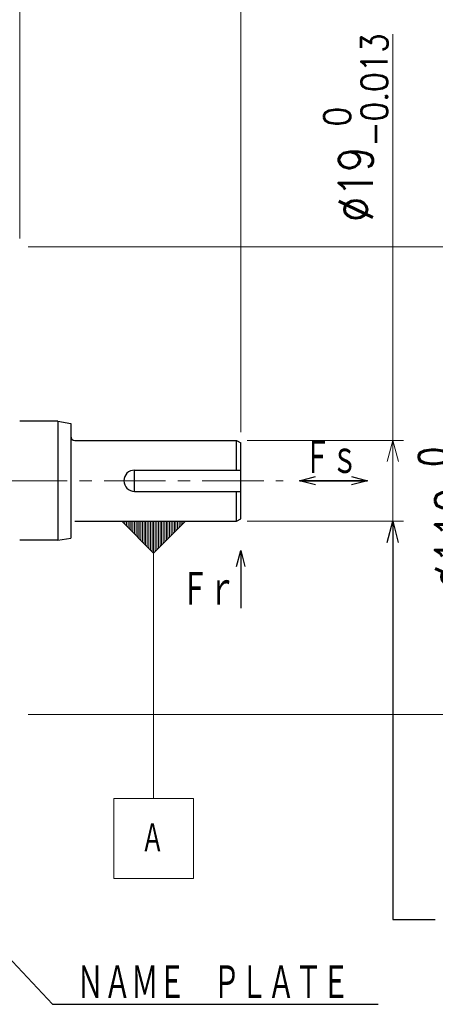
# Model space of a CAD drawing. Header units: millimetres. Extents: x 0 to 1076, y 0 to 742.
# Tile 108 of 127: x 481 to 579, y 364 to 596. Entities that reach past the tile are written whole.
import ezdxf

# ---------------------------------------------------------------- set-up
doc = ezdxf.new("R2010")
doc.units = ezdxf.units.MM
doc.header["$LTSCALE"] = 0.454724
doc.linetypes.add('CENTER', pattern=[50.8, 31.75, -6.35, 6.35, -6.35])
doc.layers.add('NoLayerName_001', color=7, linetype='Continuous')
doc.styles.get("Standard").update_dxf_attribs({"font": 'txt', "bigfont": 'extfont2'})
doc.dimstyles.get("Standard").update_dxf_attribs({"dimtxt": 2.5, "dimasz": 2.5, "dimexe": 1, "dimexo": 1, "dimtad": 1, "dimdec": 3, "dimzin": 0, "dimdsep": 46, "dimtxsty": 'Standard', "dimcen": 2.5, "dimadec": 3, "dimazin": 0, "dimtfac": 0.75, "dimtdec": 3, "dimtmove": 0, "dimatfit": 3, "dimfxl": 1, "dimarcsym": 0})

# ---------------------------------------------------------------- blocks, each defined once
blk = doc.blocks.new('_OPEN30')
at = {"color": 0, "linetype": 'ByBlock', "lineweight": -2}
for p, q in [((-1, 0.267949), (0, 0)), ((0, 0), (-1, -0.267949)), ((0, 0), (-1, 0))]:
    blk.add_line(p, q, dxfattribs=at)
blk = doc.blocks.new('*D130')
at = {"layer": 'Defpoints', "color": 0}
for p in [(480.5, 542.5), (593.75, 542.5), (480.5, 432.5)]:
    blk.add_point(p, dxfattribs=at)
at = {"layer": 'NoLayerName_001', "color": 0, "linetype": 'Continuous', "lineweight": 13}
for p, q in [((483, 542.5), (596.25, 542.5)), ((593.75, 436.25), (593.75, 538.75)), ((483, 432.5), (596.25, 432.5))]:
    blk.add_line(p, q, dxfattribs=at)
at = {"layer": 'NoLayerName_001', "color": 0, "lineweight": 13, "xscale": 3.75, "yscale": 3.75, "zscale": 3.75}
for p, rotation in [((593.75, 542.5), 90), ((593.75, 432.5), 270)]:
    blk.add_blockref('_OPEN30', p, dxfattribs=dict(at, rotation=rotation))
at = {"layer": 'NoLayerName_001', "color": 0, "lineweight": 13, "insert": (583.09, 487.5), "char_height": 8.75, "attachment_point": 5, "rotation": 90}
blk.add_mtext('\\A1;\\W0.8000;%%c110{\\H6.836375;\\S 0^ -0.035;}', dxfattribs=at)
blk = doc.blocks.new('*D131')
at = {"layer": 'Defpoints', "color": 0}
for p in [(532, 497), (568.75, 497), (532, 478)]:
    blk.add_point(p, dxfattribs=at)
at = {"layer": 'NoLayerName_001', "color": 0, "linetype": 'Continuous', "lineweight": 13}
for p, q in [((568.75, 497), (568.75, 592.56)), ((534.5, 497), (571.25, 497)), ((568.75, 478), (568.75, 492)), ((534.5, 478), (571.25, 478))]:
    blk.add_line(p, q, dxfattribs=at)
at = {"layer": 'NoLayerName_001', "color": 0, "lineweight": 13, "xscale": 5, "yscale": 5, "zscale": 5, "rotation": 90}
blk.add_blockref('_OPEN30', (568.75, 497), dxfattribs=at)
at = {"layer": 'NoLayerName_001', "color": 0, "lineweight": 13, "insert": (560.04, 570.56), "char_height": 8, "attachment_point": 5, "rotation": 90}
blk.add_mtext('\\A1;\\W0.8594;%%c19{\\H6.250000;\\S 0^ -0.013;}', dxfattribs=at)
blk = doc.blocks.new('_NONE')
blk = doc.blocks.new('*D132')
at = {"layer": 'Defpoints', "color": 0}
for p in [(475, 650), (475, 552.1), (533, 496.42)]:
    blk.add_point(p, dxfattribs=at)
at = {"layer": 'NoLayerName_001', "color": 0, "linetype": 'Continuous', "lineweight": 13}
for p, q in [((475, 554.6), (475, 652.5)), ((533, 498.92), (533, 652.5)), ((529.25, 650), (478.75, 650))]:
    blk.add_line(p, q, dxfattribs=at)
at = {"layer": 'NoLayerName_001', "color": 0, "lineweight": 13, "xscale": 3.75, "yscale": 3.75, "zscale": 3.75, "rotation": 180}
blk.add_blockref('_OPEN30', (475, 650), dxfattribs=at)
at = {"layer": 'NoLayerName_001', "color": 0, "lineweight": 13, "xscale": 3.75, "yscale": 3.75, "zscale": 3.75}
blk.add_blockref('_OPEN30', (533, 650), dxfattribs=at)
at = {"layer": 'NoLayerName_001', "color": 0, "lineweight": 13, "insert": (504, 656.97), "char_height": 8.75, "attachment_point": 5}
blk.add_mtext('\\W0.8000;58', dxfattribs=at)
blk = doc.blocks.new('_DOT')
at = {"color": 0, "linetype": 'ByBlock', "lineweight": -2}
blk.add_line((-0.5, 0), (-1, 0), dxfattribs=at)
at = {"color": 0, "linetype": 'ByBlock', "lineweight": -2, "const_width": 0.5}
blk.add_lwpolyline([(-0.25, 0, 1), (0.25, 0, 1)], format="xyb", close=True, dxfattribs=at)
blk = doc.blocks.new('*D137')
at = {"layer": 'Defpoints', "color": 0}
for p in [(481, 612.5), (475, 552.1), (481, 542)]:
    blk.add_point(p, dxfattribs=at)
at = {"layer": 'NoLayerName_001', "color": 0, "linetype": 'Continuous', "lineweight": 13}
for p, q in [((475, 554.6), (475, 615)), ((481, 544.5), (481, 615)), ((471.875, 612.5), (468.75, 612.5)), ((475, 612.5), (481, 612.5)), ((481, 612.5), (497.066, 612.5)), ((484.125, 612.5), (487.25, 612.5))]:
    blk.add_line(p, q, dxfattribs=at)
at = {"layer": 'NoLayerName_001', "color": 0, "lineweight": 13, "xscale": 3.125, "yscale": 3.125, "zscale": 3.125}
blk.add_blockref('_DOT', (475, 612.5), dxfattribs=at)
at = {"layer": 'NoLayerName_001', "color": 0, "lineweight": 13, "xscale": 3.125, "yscale": 3.125, "zscale": 3.125, "rotation": 180}
blk.add_blockref('_OPEN30', (481, 612.5), dxfattribs=at)
at = {"layer": 'NoLayerName_001', "color": 0, "lineweight": 13, "insert": (492.158, 619.466875), "char_height": 8.75, "attachment_point": 5}
blk.add_mtext('\\W0.8000;6', dxfattribs=at)
blk = doc.blocks.new('*D143')
at = {"layer": 'Defpoints', "color": 0}
for p in [(533, 668.75), (301, 523.62), (533, 496.42)]:
    blk.add_point(p, dxfattribs=at)
at = {"layer": 'NoLayerName_001', "color": 0, "linetype": 'Continuous', "lineweight": 13}
for p, q in [((301, 526.12), (301, 671.25)), ((533, 498.92), (533, 671.25)), ((304.75, 668.75), (529.25, 668.75))]:
    blk.add_line(p, q, dxfattribs=at)
at = {"layer": 'NoLayerName_001', "color": 0, "lineweight": 13, "xscale": 3.75, "yscale": 3.75, "zscale": 3.75, "rotation": 180}
blk.add_blockref('_OPEN30', (301, 668.75), dxfattribs=at)
at = {"layer": 'NoLayerName_001', "color": 0, "lineweight": 13, "xscale": 3.75, "yscale": 3.75, "zscale": 3.75}
blk.add_blockref('_OPEN30', (533, 668.75), dxfattribs=at)
at = {"layer": 'NoLayerName_001', "color": 0, "lineweight": 13, "insert": (417, 676.5), "char_height": 8.75, "attachment_point": 5}
blk.add_mtext('\\W0.8000;２３３', dxfattribs=at)
blk = doc.blocks.new('DIM_0002')
at = {"color": 3, "linetype": 'Continuous', "lineweight": 13}
for p, q in [((2.25, 83.625), (2.25, 84)), ((2.625, 83.25), (2.625, 84)), ((3, 82.875), (3, 84)), ((3.375, 82.5), (3.375, 84)), ((3.75, 82.125), (3.75, 84)), ((4.125, 81.75), (4.125, 84)), ((4.5, 81.375), (4.5, 84)), ((4.875, 81), (4.875, 84)), ((5.25, 80.625), (5.25, 84)), ((5.625, 80.25), (5.625, 84)), ((6, 79.875), (6, 84)), ((6.375, 79.5), (6.375, 84)), ((6.75, 79.125), (6.75, 84)), ((7.125, 78.75), (7.125, 84)), ((7.5, 78.375), (7.5, 84)), ((7.875, 78), (7.875, 84)), ((8.25, 77.625), (8.25, 84)), ((8.625, 77.25), (8.625, 84)), ((9, 76.875), (9, 84)), ((9.375, 76.5), (9.375, 84)), ((9.75, 76.875), (9.75, 84)), ((10.125, 77.25), (10.125, 84)), ((10.5, 77.625), (10.5, 84)), ((10.875, 78), (10.875, 84)), ((11.25, 78.375), (11.25, 84)), ((11.625, 78.75), (11.625, 84)), ((12, 79.125), (12, 84)), ((12.375, 79.5), (12.375, 84)), ((12.75, 79.875), (12.75, 84)), ((13.125, 80.25), (13.125, 84)), ((13.5, 80.625), (13.5, 84)), ((13.875, 81), (13.875, 84)), ((14.25, 81.375), (14.25, 84)), ((14.625, 81.75), (14.625, 84)), ((15, 82.125), (15, 84)), ((15.375, 82.5), (15.375, 84)), ((15.75, 82.875), (15.75, 84)), ((16.125, 83.25), (16.125, 84)), ((16.5, 83.625), (16.5, 84))]:
    blk.add_line(p, q, dxfattribs=at)
for points in [[(16.875, 84), (9.375, 76.5), (1.875, 84)], [(0, 0), (18.75, 0), (18.75, 18.75), (0, 18.75)]]:
    blk.add_lwpolyline(points, close=True, dxfattribs=at)
blk.add_lwpolyline([(9.375, 76.5), (9.375, 18.75)], dxfattribs=at)
at = {"color": 3, "linetype": 'Continuous', "lineweight": 13, "width": 0.666667}
blk.add_text('Ａ', height=7.5, dxfattribs=at).set_placement((6.375, 5.625))

msp = doc.modelspace()

# ---------------------------------------------------------------- linework, layer by layer
at = {"layer": 'NoLayerName_001', "color": 7, "linetype": 'Continuous', "lineweight": 25}
for p, q in [((489.999938, 501.5), (481, 501.5)), ((489.999938, 501.5), (489.999938, 473.5)), ((489.999938, 501.5), (492.999938, 501)), ((492.999938, 501), (492.999938, 474)), ((493.999938, 497), (531.999938, 497)), ((531.999938, 490), (531.999938, 497)), ((531.999938, 497), (532.999938, 496.42265)), ((532.999938, 478.57735), (532.999938, 496.42265)), ((507.999938, 485), (507.999938, 490)), ((507.999938, 490), (532.999938, 490)), ((507.999938, 485), (532.999938, 485)), ((531.999938, 478), (531.999938, 485)), ((493.999938, 478), (531.999938, 478)), ((531.999938, 478), (532.999938, 478.57735)), ((489.999938, 473.5), (481, 473.5)), ((489.999938, 473.5), (492.999938, 474))]:
    msp.add_line(p, q, dxfattribs=at)
at = {"layer": 'NoLayerName_001', "color": 4, "linetype": 'CENTER', "lineweight": 13}
msp.add_line((292.948842, 487.5), (542.999937, 487.5), dxfattribs=at)
at = {"layer": 'NoLayerName_001', "color": 7, "linetype": 'Continuous', "lineweight": 25}
for centre, radius, start in [((493.999938, 498), 1, 180), ((507.999938, 487.5), 2.5, 90)]:
    msp.add_arc(centre, radius, start, 270, dxfattribs=at)

# ---------------------------------------------------------------- block references
at = {"layer": 'NoLayerName_001', "color": 3, "linetype": 'Continuous', "lineweight": 13}
msp.add_blockref('DIM_0002', (503.125, 394), dxfattribs=at)

# ---------------------------------------------------------------- texts
at = {"layer": 'NoLayerName_001', "color": 3, "lineweight": 13, "char_height": 8.75, "attachment_point": 7}
for s, insert in [('\\A1;\\W0.6667;Ｆｓ', (547.807073, 488.5)), ('\\A1;\\W0.6667;Ｆｒ', (518.999938, 457.526456))]:
    msp.add_mtext(s, dxfattribs=dict(at, insert=insert))
at = {"layer": 'NoLayerName_001', "color": 3, "linetype": 'Continuous', "lineweight": 13, "insert": (494.375, 365), "char_height": 8.75, "attachment_point": 7, "line_spacing_factor": 0.6}
msp.add_mtext('\\A1;\\W0.6667;ＮＡＭＥ\u3000ＰＬＡＴＥ', dxfattribs=at)

# ---------------------------------------------------------------- dimensions: what is measured, and where the dimension line sits
at = {"layer": 'NoLayerName_001', "color": 3, "linetype": 'Continuous', "lineweight": 13}
for base, p1, p2, text, override, picture, middle in [((532.999938, 668.75), (301.000001, 523.623589), (532.999938, 496.42265), '\\W0.8000;２３３', {"dimtxt": 8.75, "dimasz": 3.75, "dimexe": 2.5, "dimexo": 2.5, "dimgap": 2.5, "dimzin": 8, "dimblk": 'OPEN30', "dimclrd": 0, "dimclre": 0, "dimclrt": 0, "dimtp": 0, "dimtm": 0, "dimlwd": 13, "dimlwe": 13}, '*D143', (416.999969, 668.75)), ((481, 612.5), (475, 552.1), (481, 542), '\\W0.8000;<>', {"dimtxt": 8.75, "dimasz": 3.125, "dimexe": 2.5, "dimexo": 2.5, "dimgap": 2.5, "dimzin": 8, "dimblk1": 'DOT', "dimblk2": 'OPEN30', "dimsah": 1, "dimclrd": 0, "dimclre": 0, "dimclrt": 0, "dimtp": 0, "dimtm": 0, "dimlwd": 13, "dimlwe": 13}, '*D137', (492.158, 612.5))]:
    dim = msp.add_linear_dim(base=base, p1=p1, p2=p2, text=text, dimstyle='Standard', override=override, dxfattribs=at)
    dim.commit()
    dim.dimension.update_dxf_attribs({"geometry": picture, "text_midpoint": middle, "dimtype": 160})
for base, p1, p2, angle, text, override, picture, middle in [((475, 650), (532.999938, 496.42265), (475, 552.1), 180, '\\W0.8000;<>', {"dimtxt": 8.75, "dimasz": 3.75, "dimexe": 2.5, "dimexo": 2.5, "dimgap": 2.5, "dimzin": 8, "dimblk": 'OPEN30', "dimclrd": 0, "dimclre": 0, "dimclrt": 0, "dimtp": 0, "dimtm": 0, "dimlwd": 13, "dimlwe": 13}, '*D132', (503.999969, 650)), ((568.75, 497), (531.999938, 478), (531.999938, 497), 90, '\\W0.8594;<>', {"dimtxt": 8, "dimasz": 5, "dimexe": 2.5, "dimexo": 2.5, "dimgap": 1.25, "dimdec": 0, "dimzin": 8, "dimpost": '%%c<>', "dimblk1": 'NONE', "dimblk2": 'OPEN30', "dimsah": 1, "dimclrd": 0, "dimclre": 0, "dimclrt": 0, "dimtol": 1, "dimtp": 0, "dimtm": 0.013, "dimtfac": 0.78125, "dimtolj": 1, "dimlwd": 13, "dimlwe": 13}, '*D131', (568.75, 570.5625)), ((593.75, 542.5), (480.5, 432.5), (480.5, 542.5), 90, '\\W0.8000;<>', {"dimtxt": 8.75, "dimasz": 3.75, "dimexe": 2.5, "dimexo": 2.5, "dimgap": 2.5, "dimzin": 8, "dimpost": '%%c<>', "dimblk": 'OPEN30', "dimclrd": 0, "dimclre": 0, "dimclrt": 0, "dimtol": 1, "dimtp": 0, "dimtm": 0.035, "dimtfac": 0.7813, "dimtolj": 1, "dimlwd": 13, "dimlwe": 13}, '*D130', (593.75, 487.5))]:
    dim = msp.add_linear_dim(base=base, p1=p1, p2=p2, angle=angle, text=text, dimstyle='Standard', override=override, dxfattribs=at)
    dim.commit()
    dim.dimension.update_dxf_attribs({"geometry": picture, "text_midpoint": middle, "dimtype": 160})

# ---------------------------------------------------------------- leaders
at = {"layer": 'NoLayerName_001', "color": 7, "linetype": 'Continuous', "lineweight": 50}
for points in [[(546.805522, 487.5), (562.808625, 487.5)], [(562.808625, 487.5), (546.805522, 487.5)], [(546.805522, 487.5), (562.808625, 487.5)], [(532.999938, 471.07735), (532.999938, 457.526456)]]:
    msp.add_leader(points, dimstyle='Standard', override={"dimasz": 3.75, "dimldrblk": 'OPEN30'}, dxfattribs=at)
at = {"layer": 'NoLayerName_001', "color": 3, "linetype": 'Continuous', "lineweight": 13}
msp.add_leader([(568.75, 478), (568.75, 384.32938), (578.75, 384.32938)], dimstyle='Standard', override={"dimasz": 5, "dimldrblk": 'OPEN30'}, dxfattribs=at)
at = {"layer": 'NoLayerName_001', "color": 3, "linetype": 'Continuous', "lineweight": 13, "annotation_type": 0, "has_hookline": 1, "hookline_direction": 0, "text_width": 70.913545}
msp.add_leader([(433.5, 423), (488.75, 364.375), (493.75, 364.375)], dimstyle='Standard', override={"dimtxt": 8.75, "dimasz": 5, "dimldrblk": 'OPEN30'}, dxfattribs=at)

doc.saveas('drawing.dxf')
